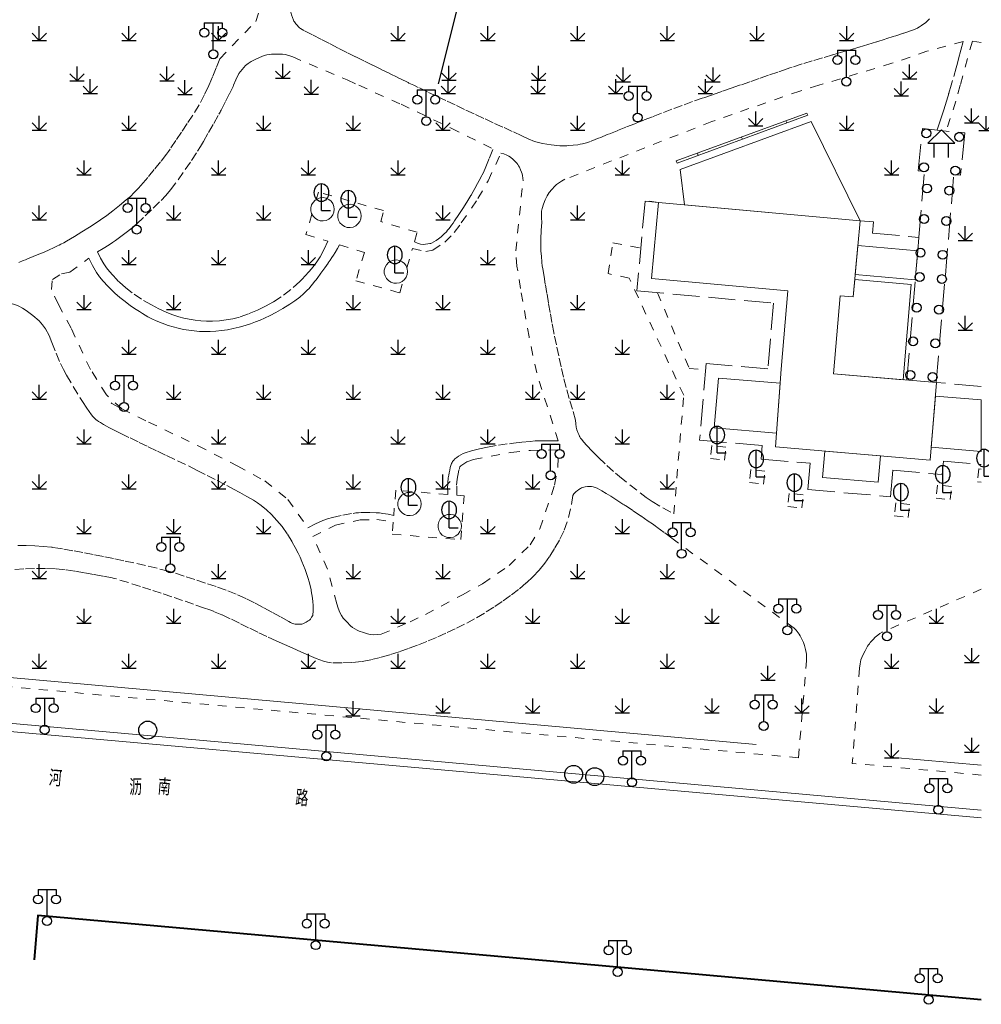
# Model space of a CAD drawing. Extents: x 39508475 to 39522402, y 3783947 to 3795549.
# Tile 109 of 256: x 39514393 to 39514500, y 3794148 to 3794257. Entities that reach past the tile are written whole.
import ezdxf
from ezdxf.enums import TextEntityAlignment as Align

# ---------------------------------------------------------------- set-up
doc = ezdxf.new("R2010")
doc.units = 0
doc.linetypes.add('X0', pattern=[4, 3, -1])
doc.linetypes.add('X6', pattern=[2, 1, -1])
doc.layers.get('0').update_dxf_attribs({"linetype": 'CONTINUOUS'})
for name, color, linetype in [('DLSS', 4, 'CONTINUOUS'), ('JCDL_JMDD', 1, 'CONTINUOUS'), ('JCDL_JMDD_F', 231, 'CONTINUOUS'), ('JCDL_JMDX_F', 231, 'CONTINUOUS'), ('JCDL_JT_ZJ', 100, 'CONTINUOUS'), ('JCDL_JTD_F', 100, 'CONTINUOUS'), ('JMD', 6, 'CONTINUOUS'), ('ZBTZ', 3, 'CONTINUOUS'), ('断面线', 2, 'CONTINUOUS')]:
    doc.layers.add(name, color=color, linetype=linetype)
doc.layers.add('JCDL_JMDX', color=1, linetype='CONTINUOUS', lineweight=0)
doc.layers.add('JCDL_ZBX', color=3, linetype='CONTINUOUS', lineweight=0)
doc.styles.add('HZ', font='rs', dxfattribs={"width": 0.8, "bigfont": 'hztxt'})
doc.linetypes.add('X19', pattern='A,4.5,[145,symbolx.shx,S=1,R=0,X=0,Y=1],4.5,-0.5,[146,symbolx.shx,S=1,R=0,X=0,Y=0],-0.5', length=10)
doc.linetypes.add('X49', pattern='A,0,[5,symbolt.shx,S=1,R=0,X=0,Y=0],-10', length=10)

# ---------------------------------------------------------------- blocks, each defined once
blk = doc.blocks.new('5820000')
at = {"color": 0, "linetype": 'Continuous'}
blk.add_circle((0, 0), 1, dxfattribs=at)
blk = doc.blocks.new('9530003')
at = {"color": 0}
for p, q in [((0, 0), (0, 1.6)), ((-0.8, 0), (0.8, 0))]:
    blk.add_line(p, q, dxfattribs=at)
at = {"color": 0, "linetype": 'Continuous'}
for points in [[(0, 0), (-0.8, 0.8)], [(0, 0), (0.8, 0.8)]]:
    blk.add_lwpolyline(points, dxfattribs=at)
blk = doc.blocks.new('9372000')
at = {"color": 0}
for q in [(0, 3), (0, 1.4), (1, 0), (0.75, 0)]:
    blk.add_line((0, 0), q, dxfattribs=at)
at = {"color": 0, "linetype": 'Continuous'}
blk.add_ellipse((0, 2), major_axis=(0, 1), ratio=0.800014, dxfattribs=at)
blk = doc.blocks.new('2382100')
at = {"color": 0, "linetype": 'Continuous'}
blk.add_circle((0, 0), 0.5, dxfattribs=at)
blk = doc.blocks.new('3621000')
at = {"color": 0}
for p, q in [((0, 3.1), (-1.5, 1.6)), ((1.5, 1.6), (0, 3.1)), ((-1.5, 1.6), (1.5, 1.6)), ((-0.8, 0), (-0.8, 1.6)), ((0.8, 0), (0.8, 1.6))]:
    blk.add_line(p, q, dxfattribs=at)
blk = doc.blocks.new('3521000')
at = {"color": 0}
for p, q in [((-1, 3.5), (1, 3.5)), ((0, 0.5), (0, 3.5))]:
    blk.add_line(p, q, dxfattribs=at)
at = {"color": 0, "linetype": 'Continuous', "flags": 128}
for points in [[(-1, 3.5), (-1, 2.9)], [(1, 3.5), (1, 2.9)]]:
    blk.add_lwpolyline(points, dxfattribs=at)
at = {"color": 0}
for centre in [(-1, 2.4), (1, 2.4), (0, 0)]:
    blk.add_circle(centre, 0.5, dxfattribs=at)

msp = doc.modelspace()

# ---------------------------------------------------------------- linework, layer by layer
at = {"layer": 'DLSS', "linetype": 'X6', "lineweight": 0}
for points in [[(39514415.129, 3794252.969), (39514419.13, 3794257.114), (39514420.117, 3794260.031), (39514421.83725, 3794267.54681)], [(39514424.498, 3794256.116), (39514424.3081, 3794256.22016), (39514424.12561, 3794256.33681), (39514424.01467, 3794256.42193), (39514423.91318, 3794256.51813), (39514423.75213, 3794256.69272), (39514423.59641, 3794256.87209), (39514423.52333, 3794256.96441), (39514423.456, 3794257.061), (39514423.3924, 3794257.1683), (39514423.33835, 3794257.28071), (39514423.22496, 3794257.55899), (39514423.12165, 3794257.84116), (39514423.07687, 3794258.00263), (39514423.05253, 3794258.16842), (39514423.04134, 3794258.42768), (39514423.051, 3794258.687)], [(39514494.2424, 3794257.3951), (39514493.80519, 3794257.00743), (39514493.331, 3794256.66599), (39514493.12975, 3794256.53672), (39514492.92787, 3794256.40844), (39514492.90822, 3794256.39671), (39514492.888, 3794256.386), (39514492.61162, 3794256.25965), (39514492.32754, 3794256.1517), (39514491.31879, 3794255.81051), (39514490.30724, 3794255.47772), (39514489.29295, 3794255.15335), (39514488.31949, 3794254.84904), (39514487.34458, 3794254.54936), (39514486.36827, 3794254.25433), (39514485.39056, 3794253.96394), (39514484.41147, 3794253.6782), (39514483.43105, 3794253.39713), (39514482.29707, 3794253.06928), (39514481.16617, 3794252.73096), (39514480.03845, 3794252.38219), (39514478.914, 3794252.023), (39514478.64729, 3794251.935), (39514478.38145, 3794251.8444), (39514477.33726, 3794251.48278), (39514476.29312, 3794251.12103), (39514475.24902, 3794250.75915), (39514474.20497, 3794250.39714), (39514473.16096, 3794250.035), (39514473.06009, 3794250)], [(39514436.7488, 3794250), (39514436.21001, 3794250.25635), (39514436.13069, 3794250.29427), (39514436.05151, 3794250.33248), (39514435.97264, 3794250.37087), (39514435.89389, 3794250.40951), (39514434.95421, 3794250.87232), (39514434.01454, 3794251.33517), (39514433.07489, 3794251.79804), (39514432.13525, 3794252.26094), (39514431.19563, 3794252.72386), (39514430.25602, 3794253.18681), (39514429.28304, 3794253.67009), (39514428.31316, 3794254.15959), (39514427.35819, 3794254.64637), (39514426.404, 3794255.1347), (39514425.4506, 3794255.62458), (39514424.498, 3794256.116)], [(39514499.00195, 3794254.91116), (39514497.6468, 3794250)], [(39514500, 3794254.76153), (39514499.00195, 3794254.91116)], [(39514497.967, 3794254.893), (39514493.94698, 3794253.79398), (39514490.04726, 3794252.45687), (39514481.9013, 3794250)], [(39514497.967, 3794254.893), (39514497.72065, 3794253.91855), (39514497.4686, 3794252.94556), (39514497.33577, 3794252.45054), (39514497.19727, 3794251.95708), (39514496.79239, 3794250.54632), (39514496.63546, 3794250)], [(39514415.129, 3794252.969), (39514414.73787, 3794251.95919), (39514414.32517, 3794250.958), (39514413.90602, 3794250)], [(39514417.251, 3794251.316), (39514417.60217, 3794251.77606), (39514417.99524, 3794252.20088), (39514418.28778, 3794252.45002), (39514418.61284, 3794252.65493), (39514419.20613, 3794252.9547), (39514419.81263, 3794253.22672), (39514420.08836, 3794253.3261), (39514420.373, 3794253.396), (39514420.63657, 3794253.43784), (39514420.90222, 3794253.46337), (39514421.36593, 3794253.48531), (39514421.83014, 3794253.49083), (39514422.12234, 3794253.4732), (39514422.41089, 3794253.42391), (39514422.83708, 3794253.31067), (39514423.254, 3794253.167)], [(39514423.254, 3794253.167), (39514429.32212, 3794250.59206), (39514430.63605, 3794250)], [(39514416.656, 3794250), (39514416.9292, 3794250.59645), (39514417.251, 3794251.316)], [(39514413.90602, 3794250), (39514413.8911, 3794249.96589), (39514413.43584, 3794248.98332), (39514412.82462, 3794247.80844), (39514412.13248, 3794246.67932), (39514411.50217, 3794245.73026), (39514410.8695, 3794244.78277), (39514410.23449, 3794243.83684), (39514409.59714, 3794242.89249), (39514409.40014, 3794242.61143), (39514409.194, 3794242.337), (39514408.5076, 3794241.46239), (39514407.81295, 3794240.59432), (39514407.11011, 3794239.73286), (39514406.59567, 3794239.127), (39514406.06341, 3794238.53673), (39514405.92148, 3794238.38468), (39514405.77884, 3794238.2333), (39514405.68777, 3794238.13781), (39514405.596, 3794238.043), (39514405.16063, 3794237.61669), (39514404.70602, 3794237.21096), (39514403.95769, 3794236.59208), (39514403.19173, 3794235.99516), (39514402.51987, 3794235.49622), (39514401.83939, 3794235.00908), (39514401.21678, 3794234.58048), (39514400.586, 3794234.164), (39514399.76644, 3794233.6415), (39514398.94034, 3794233.12941), (39514398.49425, 3794232.86399), (39514398.042, 3794232.6092), (39514397.7316, 3794232.44091), (39514397.41973, 3794232.27535), (39514397.23683, 3794232.18103), (39514397.05254, 3794232.08947), (39514396.58755, 3794231.86755), (39514396.11896, 3794231.65336), (39514395.54813, 3794231.40279), (39514394.97394, 3794231.16006), (39514394.34181, 3794230.89934), (39514393.70869, 3794230.64104), (39514393.45828, 3794230.54085), (39514393.2069, 3794230.4431), (39514392.70995, 3794230.25289)], [(39514411.284, 3794240.597), (39514411.97042, 3794241.61587), (39514412.6425, 3794242.64424), (39514412.983, 3794243.18917), (39514413.30878, 3794243.74301), (39514413.88286, 3794244.75048), (39514414.45611, 3794245.75842), (39514415.02853, 3794246.76683), (39514415.09239, 3794246.8816), (39514415.15437, 3794246.99739), (39514415.21273, 3794247.10949), (39514415.27033, 3794247.22199), (39514415.75628, 3794248.17973), (39514416.24147, 3794249.13786), (39514416.4244, 3794249.5073), (39514416.60096, 3794249.87982), (39514416.656, 3794250)], [(39514430.63605, 3794250), (39514435.332, 3794247.884), (39514440.92471, 3794245.21864), (39514445.56825, 3794242.89614)], [(39514448.786, 3794244.383), (39514447.72309, 3794244.86258), (39514446.66102, 3794245.34403), (39514445.5998, 3794245.82735), (39514444.53944, 3794246.31254), (39514443.46687, 3794246.80898), (39514442.39779, 3794247.31286), (39514441.36645, 3794247.80336), (39514440.33513, 3794248.2939), (39514439.30383, 3794248.78446), (39514438.27254, 3794249.27506), (39514437.24126, 3794249.76569), (39514436.7488, 3794250)], [(39514481.9013, 3794250), (39514479.77641, 3794249.35912), (39514469.95487, 3794245.95838), (39514453.591, 3794239.517)], [(39514473.06009, 3794250), (39514472.11699, 3794249.67274), (39514471.07307, 3794249.31035), (39514470.0292, 3794248.94783), (39514468.98537, 3794248.58518), (39514467.82204, 3794248.17523), (39514466.66234, 3794247.75514), (39514465.50636, 3794247.32493), (39514464.35418, 3794246.88464), (39514463.36169, 3794246.49895), (39514462.37017, 3794246.11075), (39514461.37964, 3794245.72005), (39514460.39011, 3794245.32684), (39514459.40157, 3794244.93112), (39514458.41403, 3794244.53291), (39514457.42751, 3794244.1322), (39514456.442, 3794243.729)], [(39514496.63546, 3794250), (39514496.38718, 3794249.13565), (39514496.37325, 3794249.08778), (39514496.359, 3794249.04), (39514496.34472, 3794248.99298), (39514496.33029, 3794248.946), (39514496.03459, 3794247.98915), (39514495.73874, 3794247.03234), (39514495.63255, 3794246.69378), (39514495.52367, 3794246.35608), (39514495.30617, 3794245.69509), (39514495.086, 3794245.035)], [(39514497.6468, 3794250), (39514497.15461, 3794248.21627)], [(39514497.15461, 3794248.21627), (39514496.09461, 3794244.89767)], [(39514456.442, 3794243.729), (39514456.00306, 3794243.59391), (39514455.55937, 3794243.47535), (39514455.28988, 3794243.41758), (39514455.01731, 3794243.37674), (39514454.52251, 3794243.32144), (39514454.02707, 3794243.27231), (39514453.79174, 3794243.25356), (39514453.556, 3794243.241), (39514453.28398, 3794243.24021), (39514453.01265, 3794243.25962), (39514452.05425, 3794243.3743), (39514451.09846, 3794243.50901), (39514450.64235, 3794243.60299), (39514450.19866, 3794243.74445), (39514449.48224, 3794244.0414), (39514448.786, 3794244.383)], [(39514436.8205, 3794232.54065), (39514437.15188, 3794232.38904), (39514437.50142, 3794232.28597), (39514437.78559, 3794232.25035), (39514438.07151, 3794232.2667), (39514438.30955, 3794232.30615), (39514438.54619, 3794232.35331), (39514438.62953, 3794232.37535), (39514438.71052, 3794232.40487), (39514438.9754, 3794232.52989), (39514439.22771, 3794232.67865), (39514439.51319, 3794232.88112), (39514439.78232, 3794233.10488), (39514440.08419, 3794233.38465), (39514440.37725, 3794233.67363), (39514440.51875, 3794233.82664), (39514440.65063, 3794233.98802), (39514440.80024, 3794234.18581), (39514440.94708, 3794234.38566), (39514441.12603, 3794234.63576), (39514441.30217, 3794234.88786), (39514441.76992, 3794235.57708), (39514442.22662, 3794236.27367), (39514442.67446, 3794236.98105), (39514443.11101, 3794237.69545), (39514443.16787, 3794237.7923), (39514443.22283, 3794237.89024), (39514443.71068, 3794238.7822), (39514444.1966, 3794239.67521), (39514444.50722, 3794240.28129), (39514444.78881, 3794240.90139), (39514445.19354, 3794241.8929), (39514445.56825, 3794242.89614)], [(39514436.60217, 3794231.78178), (39514438.07362, 3794231.4579), (39514438.864, 3794231.631), (39514440.19599, 3794232.51738), (39514441.263, 3794233.599), (39514442.04392, 3794234.64509), (39514443.902, 3794237.382), (39514445.04809, 3794239.35551), (39514446.461, 3794242.438)], [(39514448.922, 3794239.356), (39514448.90814, 3794239.64493), (39514448.87267, 3794239.932), (39514448.83137, 3794240.11927), (39514448.76915, 3794240.30067), (39514448.64673, 3794240.58591), (39514448.51394, 3794240.86647), (39514448.43388, 3794241.0151), (39514448.344, 3794241.158), (39514448.2357, 3794241.30212), (39514448.11377, 3794241.43491), (39514447.82287, 3794241.70952), (39514447.5201, 3794241.971), (39514447.33103, 3794242.1064), (39514447.12519, 3794242.21462), (39514446.79817, 3794242.34141), (39514446.461, 3794242.438)], [(39514401.48, 3794231.415), (39514402.14222, 3794231.81014), (39514402.79644, 3794232.21838), (39514403.15381, 3794232.45545), (39514403.50248, 3794232.70516), (39514404.23732, 3794233.25388), (39514404.96997, 3794233.80553), (39514405.19411, 3794233.97732), (39514405.416, 3794234.152), (39514405.65871, 3794234.35437), (39514405.89247, 3794234.56701), (39514406.79388, 3794235.42743), (39514407.69109, 3794236.29222), (39514408.58409, 3794237.16136), (39514409.12514, 3794237.72619), (39514409.62822, 3794238.32509), (39514410.47671, 3794239.44604), (39514411.284, 3794240.597)], [(39514452.827, 3794210.333), (39514450.45213, 3794217.9267), (39514449.59413, 3794221.93384), (39514448.64552, 3794227.35002), (39514448.25014, 3794229.81358), (39514448.12176, 3794231.53816), (39514448.922, 3794239.356)], [(39514451.022, 3794234.729), (39514450.97836, 3794235.18761), (39514450.97258, 3794235.64825), (39514451.00019, 3794235.94865), (39514451.06534, 3794236.24318), (39514451.22008, 3794236.74336), (39514451.39399, 3794237.23719), (39514451.48586, 3794237.45394), (39514451.596, 3794237.662), (39514451.71821, 3794237.85459), (39514451.85379, 3794238.03801), (39514452.14759, 3794238.39419), (39514452.4537, 3794238.73985), (39514452.65017, 3794238.93081), (39514452.86717, 3794239.09808), (39514453.22125, 3794239.32108), (39514453.591, 3794239.517)], [(39514436.8205, 3794232.54065), (39514437.127, 3794233.606), (39514433.067, 3794234.807), (39514433.38, 3794236.022), (39514426.126, 3794238.099), (39514425.8854, 3794237.28062)], [(39514464.017, 3794236.935), (39514462.56006, 3794237.12025)], [(39514425.39713, 3794235.61979), (39514424.731, 3794233.354), (39514427.16119, 3794232.61315)], [(39514454.785, 3794212.652), (39514454.42018, 3794213.86239), (39514454.06876, 3794215.07674), (39514453.73078, 3794216.29489), (39514453.43468, 3794217.44542), (39514453.16914, 3794218.60338), (39514452.90679, 3794219.82235), (39514452.64496, 3794221.04142), (39514452.38365, 3794222.26061), (39514452.36624, 3794222.34469), (39514452.35, 3794222.429), (39514452.14662, 3794223.54058), (39514451.94886, 3794224.65317), (39514451.76528, 3794225.70866), (39514451.58421, 3794226.7646), (39514451.40563, 3794227.82095), (39514451.26488, 3794228.66887), (39514451.12716, 3794229.51729), (39514451.07156, 3794229.87342), (39514451.019, 3794230.23), (39514451.01494, 3794230.26229), (39514451.01197, 3794230.2947), (39514450.96631, 3794230.91546), (39514450.92176, 3794231.5363), (39514450.89115, 3794232.21259), (39514450.89511, 3794232.88956), (39514450.94132, 3794233.81047), (39514451.022, 3794234.729)], [(39514428.47581, 3794232.21238), (39514428.23161, 3794231.78534), (39514427.98066, 3794231.36222), (39514427.79957, 3794231.06986), (39514427.61188, 3794230.78168), (39514427.41268, 3794230.4834), (39514427.21336, 3794230.1852), (39514427.20092, 3794230.16673), (39514427.18836, 3794230.14834), (39514427.00666, 3794229.88768), (39514426.82159, 3794229.62939), (39514426.39299, 3794229.04278), (39514425.96108, 3794228.45861), (39514425.82695, 3794228.28036), (39514425.69083, 3794228.10363), (39514425.4846, 3794227.84099), (39514425.27641, 3794227.5799), (39514425.08415, 3794227.35591), (39514424.87779, 3794227.14484), (39514424.46025, 3794226.75784), (39514424.02996, 3794226.38507), (39514423.50145, 3794225.96921), (39514422.94863, 3794225.58627), (39514422.1615, 3794225.10012), (39514421.35365, 3794224.64923), (39514420.74125, 3794224.33533), (39514420.12072, 3794224.03782), (39514419.62064, 3794223.81626), (39514419.11342, 3794223.61156), (39514418.53127, 3794223.40106), (39514417.94121, 3794223.21391), (39514417.27708, 3794223.03056), (39514416.60682, 3794222.87108), (39514415.97015, 3794222.74613), (39514415.32862, 3794222.64922), (39514414.69234, 3794222.58167), (39514414.05369, 3794222.54248), (39514413.45184, 3794222.53308), (39514412.85022, 3794222.55191), (39514412.25477, 3794222.59868), (39514411.6622, 3794222.67352), (39514411.06427, 3794222.77665), (39514410.47134, 3794222.90544), (39514409.91516, 3794223.05228), (39514409.36624, 3794223.22424), (39514408.69308, 3794223.46676), (39514408.0299, 3794223.73534), (39514407.56534, 3794223.94928), (39514407.11314, 3794224.18824), (39514406.81585, 3794224.35981), (39514406.52205, 3794224.5373), (39514406.169, 3794224.75946), (39514405.81967, 3794224.98741), (39514405.19142, 3794225.42004), (39514404.57796, 3794225.87338), (39514403.99149, 3794226.33812), (39514403.42117, 3794226.82253), (39514403.3046, 3794226.92943), (39514403.19264, 3794227.04113), (39514402.65758, 3794227.60262), (39514402.12736, 3794228.16869), (39514401.73438, 3794228.63272), (39514401.38545, 3794229.13074), (39514400.92711, 3794229.905), (39514400.51744, 3794230.70608)], [(39514427.16119, 3794232.61315), (39514426.7636, 3794231.72757), (39514426.30974, 3794230.86948), (39514425.94933, 3794230.30142), (39514425.5376, 3794229.76939), (39514425.07142, 3794229.22996), (39514424.59726, 3794228.69754), (39514424.32797, 3794228.4076), (39514424.051, 3794228.125), (39514423.04054, 3794227.21071), (39514421.94947, 3794226.39429), (39514421.10399, 3794225.85503), (39514420.22957, 3794225.36412), (39514419.32894, 3794224.92311), (39514418.33275, 3794224.50596), (39514417.31283, 3794224.15074), (39514416.58852, 3794223.95795), (39514415.85, 3794223.83), (39514415.07771, 3794223.7503), (39514414.30246, 3794223.7084), (39514413.66083, 3794223.70838), (39514413.02032, 3794223.74626), (39514412.36563, 3794223.81899), (39514411.71478, 3794223.92044), (39514411.12965, 3794224.0396), (39514410.551, 3794224.187), (39514409.87735, 3794224.40056), (39514409.21941, 3794224.65846), (39514408.34711, 3794225.05995), (39514407.49552, 3794225.50366), (39514406.41556, 3794226.14166), (39514405.3741, 3794226.84074), (39514404.63785, 3794227.41069), (39514403.948, 3794228.036), (39514403.77699, 3794228.20787), (39514403.61041, 3794228.38402), (39514403.22259, 3794228.80927), (39514402.83936, 3794229.23865), (39514402.50786, 3794229.64686), (39514402.21113, 3794230.081), (39514401.82656, 3794230.73758), (39514401.48, 3794231.415)], [(39514428.47581, 3794232.21238), (39514431.262, 3794231.363), (39514430.294, 3794228.202), (39514435.183, 3794226.849), (39514435.57611, 3794228.21539)], [(39514466.835, 3794215.426), (39514460.756, 3794228.498), (39514458.405, 3794228.999), (39514458.93741, 3794232.41292), (39514462.05033, 3794231.84531)], [(39514435.98556, 3794229.63856), (39514436.60217, 3794231.78178)], [(39514404.1984, 3794213.91266), (39514402.48215, 3794215.4858), (39514400.71046, 3794218.30548), (39514398.54249, 3794222.92644), (39514397.13081, 3794225.57049), (39514396.37628, 3794227.21192), (39514396.46932, 3794228.3272), (39514397.49275, 3794228.97778), (39514398.42315, 3794229.16366), (39514400.51744, 3794230.70608)], [(39514463.9053, 3794226.87058), (39514467.457, 3794218.411), (39514469.27238, 3794218.25653)], [(39514387.614, 3794225.694), (39514388.36558, 3794225.89418), (39514389.13243, 3794226.02416), (39514389.66604, 3794226.05313), (39514390.19869, 3794226.01009), (39514391.02232, 3794225.86612), (39514391.83774, 3794225.68121), (39514392.28728, 3794225.54584), (39514392.723, 3794225.371), (39514393.15122, 3794225.14944), (39514393.55448, 3794224.88516), (39514394.28307, 3794224.32169), (39514394.98042, 3794223.71998), (39514395.37612, 3794223.30327), (39514395.70743, 3794222.83373), (39514396.10274, 3794222.09665), (39514396.423, 3794221.324)], [(39514396.423, 3794221.324), (39514396.88091, 3794220.13504), (39514397.37896, 3794218.96232), (39514397.69716, 3794218.30037), (39514398.05383, 3794217.65834), (39514398.79612, 3794216.41578), (39514399.54316, 3794215.17607), (39514399.67774, 3794214.95905), (39514399.817, 3794214.745), (39514400.32437, 3794213.99693), (39514400.84413, 3794213.2574), (39514400.99369, 3794213.06126), (39514401.15496, 3794212.87462), (39514401.19085, 3794212.83596), (39514401.22715, 3794212.79767), (39514401.24288, 3794212.78164), (39514401.259, 3794212.766), (39514401.33458, 3794212.69967), (39514401.41497, 3794212.63927), (39514401.61395, 3794212.50589), (39514401.81706, 3794212.37891), (39514402.15345, 3794212.17993), (39514402.49323, 3794211.9868), (39514402.77103, 3794211.83592), (39514403.052, 3794211.691), (39514403.57425, 3794211.43017), (39514404.09771, 3794211.17177), (39514405.11874, 3794210.6722), (39514406.14095, 3794210.17506), (39514407.15904, 3794209.68332), (39514408.17859, 3794209.19463), (39514409.19962, 3794208.70901), (39514410.41396, 3794208.12945), (39514411.625, 3794207.543), (39514412.12214, 3794207.2977), (39514412.61701, 3794207.04787), (39514413.71652, 3794206.48523), (39514414.81499, 3794205.92058), (39514415.91244, 3794205.35394), (39514416.63901, 3794204.97184), (39514417.36047, 3794204.58017), (39514418.12691, 3794204.1513), (39514418.888, 3794203.713), (39514419.31783, 3794203.44061), (39514419.72686, 3794203.13789), (39514420.31622, 3794202.6443), (39514420.8813, 3794202.1231), (39514421.4963, 3794201.4801), (39514422.0597, 3794200.79145), (39514422.65514, 3794199.94611), (39514423.193, 3794199.063), (39514423.5313, 3794198.44601), (39514423.85447, 3794197.82096), (39514424.0744, 3794197.3634), (39514424.27875, 3794196.89868), (39514424.63128, 3794196.01122), (39514424.94938, 3794195.11084), (39514425.13195, 3794194.50219), (39514425.279, 3794193.884), (39514425.30359, 3794193.75888), (39514425.32555, 3794193.63327), (39514425.39345, 3794193.21109), (39514425.4587, 3794192.7885), (39514425.50391, 3794192.39904), (39514425.5222, 3794192.0074), (39514425.51559, 3794191.44022), (39514425.482, 3794190.874)], [(39514465.735, 3794202.189), (39514466.835, 3794215.426)], [(39514403.0006, 3794214.58745), (39514403.1026, 3794214.52306), (39514404.1984, 3794213.91266), (39514407.19693, 3794212.4411), (39514412.73235, 3794209.78438), (39514417.07856, 3794207.56531), (39514420.13599, 3794205.87922), (39514422.71581, 3794203.8215), (39514424.948, 3794200.643)], [(39514454.785, 3794212.652), (39514454.80493, 3794212.26096), (39514454.85862, 3794211.87311), (39514454.93137, 3794211.56962), (39514455.03664, 3794211.27582), (39514455.1266, 3794211.06535), (39514455.21882, 3794210.85586), (39514455.23581, 3794210.82085), (39514455.255, 3794210.787), (39514455.3418, 3794210.65504), (39514455.43745, 3794210.52936), (39514455.71687, 3794210.19586), (39514456.00451, 3794209.86943), (39514456.66631, 3794209.16084), (39514457.3511, 3794208.47444), (39514458.27472, 3794207.60097), (39514459.22, 3794206.751), (39514459.44112, 3794206.56116), (39514459.66612, 3794206.37594), (39514460.81432, 3794205.45438), (39514461.96628, 3794204.53753), (39514462.63268, 3794204.03934), (39514463.32612, 3794203.57954), (39514464.51883, 3794202.86394), (39514465.735, 3794202.189)], [(39514440.54925, 3794204.3694), (39514440.52503, 3794204.69864), (39514440.51169, 3794205.0285), (39514440.51231, 3794205.23014), (39514440.52383, 3794205.43145), (39514440.55251, 3794205.76348), (39514440.58249, 3794206.09539), (39514440.58945, 3794206.16376), (39514440.59771, 3794206.23197), (39514440.63814, 3794206.50994), (39514440.6866, 3794206.78662), (39514440.74779, 3794207.08661), (39514440.81692, 3794207.38486), (39514440.84427, 3794207.48846), (39514440.87514, 3794207.59107), (39514440.91335, 3794207.70464), (39514440.955, 3794207.817), (39514441.007, 3794207.92867), (39514441.07315, 3794208.03257), (39514441.19773, 3794208.18895), (39514441.33448, 3794208.33479), (39514441.52812, 3794208.50617), (39514441.73876, 3794208.65616), (39514441.99416, 3794208.80223), (39514442.262, 3794208.924), (39514442.47993, 3794209.00737), (39514442.70024, 3794209.08422), (39514442.94189, 3794209.16082), (39514443.18554, 3794209.23077), (39514444.06286, 3794209.45136), (39514444.94812, 3794209.63752), (39514446.17276, 3794209.8522), (39514447.403, 3794210.032), (39514447.62307, 3794210.05977), (39514447.84342, 3794210.08516), (39514448.77225, 3794210.1859), (39514449.70133, 3794210.28426), (39514450.291, 3794210.33275), (39514450.88224, 3794210.35508), (39514451.85477, 3794210.35714), (39514452.827, 3794210.333)], [(39514433.111, 3794188.78), (39514436.3422, 3794190.17157), (39514438.048, 3794190.995), (39514442.17285, 3794193.16843), (39514444.41853, 3794194.41062), (39514447.3665, 3794196.43752), (39514449.7045, 3794198.74044), (39514450.8028, 3794200.54974), (39514452.447, 3794205.417), (39514452.78647, 3794207.40091), (39514452.85492, 3794209.33199)], [(39514441.55993, 3794204.28954), (39514441.52339, 3794205.40149), (39514441.58586, 3794206.0785), (39514441.79244, 3794207.16496), (39514441.87729, 3794207.43049), (39514441.98078, 3794207.57172), (39514442.67808, 3794208.01467), (39514443.39623, 3794208.25322), (39514447.56548, 3794209.04529), (39514449.75674, 3794209.2858), (39514452.85492, 3794209.33199)], [(39514469.9818, 3794209.81224), (39514469.81959, 3794208.36247)], [(39514471.5412, 3794209.63776), (39514469.9818, 3794209.81224)], [(39514471.379, 3794208.188), (39514471.5412, 3794209.63776)], [(39514469.81959, 3794208.36247), (39514471.379, 3794208.188)], [(39514474.3248, 3794207.14424), (39514474.16259, 3794205.69447)], [(39514475.8842, 3794206.96976), (39514474.3248, 3794207.14424)], [(39514475.722, 3794205.52), (39514475.8842, 3794206.96976)], [(39514499.727, 3794207.233), (39514499.5648, 3794205.78324)], [(39514500, 3794207.20246), (39514499.727, 3794207.233)], [(39514474.16259, 3794205.69447), (39514475.722, 3794205.52)], [(39514499.5648, 3794205.78324), (39514500, 3794205.73454)], [(39514434.73296, 3794204.82901), (39514434.5113, 3794202.02388)], [(39514440.54925, 3794204.3694), (39514434.73296, 3794204.82901)], [(39514457.194, 3794205.067), (39514456.96384, 3794205.16185), (39514456.72547, 3794205.2336), (39514456.55868, 3794205.26232), (39514456.38948, 3794205.26656), (39514456.11192, 3794205.24616), (39514455.83577, 3794205.21145), (39514455.70107, 3794205.18369), (39514455.57, 3794205.142), (39514455.44965, 3794205.09113), (39514455.33371, 3794205.0309), (39514455.13639, 3794204.9123), (39514454.94459, 3794204.78498), (39514454.82973, 3794204.6937), (39514454.72725, 3794204.58871), (39514454.59365, 3794204.41925), (39514454.475, 3794204.239)], [(39514465.514, 3794199.488), (39514464.65434, 3794200.13384), (39514463.78859, 3794200.7715), (39514463.33851, 3794201.09341), (39514462.88259, 3794201.40697), (39514462.02322, 3794201.98617), (39514461.16364, 3794202.56506), (39514460.30385, 3794203.14365), (39514460.2423, 3794203.18455), (39514460.18029, 3794203.22475), (39514460.12032, 3794203.26302), (39514460.06022, 3794203.30108), (39514459.37845, 3794203.73121), (39514458.69656, 3794204.16113), (39514458.44361, 3794204.31881), (39514458.18912, 3794204.47397), (39514457.69232, 3794204.77176), (39514457.194, 3794205.067)], [(39514478.595, 3794204.492), (39514478.4328, 3794203.04224)], [(39514480.15441, 3794204.31753), (39514478.595, 3794204.492)], [(39514495.1198, 3794205.41424), (39514494.95759, 3794203.96447)], [(39514496.6792, 3794205.23976), (39514495.1198, 3794205.41424)], [(39514496.517, 3794203.79), (39514496.6792, 3794205.23976)], [(39514454.475, 3794204.239), (39514454.22974, 3794202.76065), (39514453.85981, 3794201.30848), (39514453.48045, 3794200.26791), (39514452.98393, 3794199.27786), (39514452.4408, 3794198.35577), (39514451.87964, 3794197.44454), (39514451.62846, 3794197.06526), (39514451.36, 3794196.698), (39514450.71932, 3794195.91917), (39514450.02716, 3794195.18571), (39514449.28673, 3794194.50101), (39514448.41951, 3794193.77762), (39514447.52812, 3794193.08423), (39514446.61359, 3794192.42167), (39514445.67698, 3794191.79069), (39514444.61202, 3794191.12511), (39514443.52479, 3794190.49656), (39514442.41657, 3794189.9058), (39514441.37663, 3794189.38784), (39514440.32608, 3794188.89174), (39514439.26538, 3794188.41773), (39514438.195, 3794187.966), (39514437.17711, 3794187.56258), (39514436.15018, 3794187.18278), (39514435.11474, 3794186.8268), (39514434.07136, 3794186.49483), (39514433.02059, 3794186.18705), (39514431.97448, 3794185.93025), (39514430.91383, 3794185.74232), (39514429.84317, 3794185.62406), (39514428.71747, 3794185.57262), (39514427.59077, 3794185.59256), (39514427.12172, 3794185.65164), (39514426.667, 3794185.781), (39514425.87508, 3794186.08505), (39514425.09164, 3794186.41036), (39514424.17026, 3794186.81072), (39514423.25118, 3794187.21633), (39514422.33442, 3794187.62716), (39514421.42001, 3794188.04321), (39514420.38704, 3794188.52104), (39514419.35735, 3794189.00591), (39514418.331, 3794189.49781), (39514417.30804, 3794189.99671), (39514416.28851, 3794190.50258), (39514415.35809, 3794190.94102), (39514414.408, 3794191.335), (39514413.90824, 3794191.52373), (39514413.4054, 3794191.70407), (39514412.19496, 3794192.12467), (39514410.98321, 3794192.54151), (39514409.77018, 3794192.95459), (39514408.60776, 3794193.34521), (39514407.44341, 3794193.73005), (39514406.27716, 3794194.10909), (39514404.94062, 3794194.53259), (39514403.6, 3794194.943), (39514403.36637, 3794195.0066), (39514403.12971, 3794195.05778), (39514402.09371, 3794195.25174), (39514401.05712, 3794195.44257), (39514400.01996, 3794195.63025), (39514398.98224, 3794195.81478), (39514397.89289, 3794195.97535), (39514396.79624, 3794196.0744), (39514395.69575, 3794196.11163), (39514394.48212, 3794196.10112), (39514393.26928, 3794196.05582), (39514392.05824, 3794195.97576)], [(39514442.36398, 3794204.226), (39514441.55993, 3794204.28954)], [(39514441.97702, 3794199.329), (39514442.36398, 3794204.226)], [(39514479.9922, 3794202.86776), (39514480.15441, 3794204.31753)], [(39514490.4622, 3794203.43776), (39514490.3, 3794201.988)], [(39514492.02161, 3794203.26329), (39514490.4622, 3794203.43776)], [(39514494.95759, 3794203.96447), (39514496.517, 3794203.79)], [(39514424.948, 3794200.643), (39514425.77462, 3794201.07885), (39514426.62416, 3794201.46812), (39514427.14321, 3794201.66047), (39514427.67801, 3794201.80327), (39514428.82387, 3794202.04197), (39514429.97366, 3794202.26095), (39514430.28398, 3794202.30708), (39514430.59662, 3794202.33322), (39514430.87954, 3794202.34376), (39514431.16264, 3794202.3463), (39514431.86408, 3794202.33866), (39514432.56538, 3794202.32302), (39514432.93135, 3794202.30135), (39514433.29526, 3794202.25695), (39514433.90543, 3794202.15162), (39514434.5113, 3794202.02388)], [(39514478.4328, 3794203.04224), (39514479.9922, 3794202.86776)], [(39514491.85941, 3794201.81353), (39514492.02161, 3794203.26329)], [(39514425.49, 3794199.689), (39514428.02167, 3794200.9384), (39514430.78, 3794201.54), (39514432.6467, 3794201.5632), (39514434.45379, 3794201.29607)], [(39514434.45379, 3794201.29607), (39514434.346, 3794199.932)], [(39514490.3, 3794201.988), (39514491.85941, 3794201.81353)], [(39514428.18, 3794192.188), (39514427.11972, 3794196.04061), (39514425.49, 3794199.689)], [(39514434.346, 3794199.932), (39514441.97702, 3794199.329)], [(39514479.13, 3794189.464), (39514465.514, 3794199.488)], [(39514422.835, 3794190.186), (39514421.88922, 3794190.73034), (39514420.93458, 3794191.25898), (39514419.97133, 3794191.77178), (39514418.99975, 3794192.26861), (39514418.02009, 3794192.74932), (39514416.9339, 3794193.24343), (39514415.82791, 3794193.69151), (39514414.7041, 3794194.09278), (39514413.52062, 3794194.48631), (39514412.33641, 3794194.87762), (39514411.15147, 3794195.26672), (39514409.9658, 3794195.6536), (39514409.69313, 3794195.73739), (39514409.41785, 3794195.8122), (39514408.12938, 3794196.13268), (39514406.83763, 3794196.43967), (39514405.54274, 3794196.73313), (39514404.41242, 3794196.9791), (39514403.28046, 3794197.21744), (39514402.14692, 3794197.44813), (39514401.01185, 3794197.67116), (39514399.87483, 3794197.88781), (39514398.73679, 3794198.09907), (39514397.59777, 3794198.30494), (39514397.06676, 3794198.39337), (39514396.53387, 3794198.46961), (39514396.45465, 3794198.47901), (39514396.37522, 3794198.48639), (39514395.43435, 3794198.5609), (39514394.49332, 3794198.6334), (39514393.56274, 3794198.68144), (39514392.63093, 3794198.68433)], [(39514500, 3794193.79651), (39514488.95, 3794189.02)], [(39514428.18, 3794192.188), (39514428.31837, 3794191.67951), (39514428.50716, 3794191.18751), (39514428.67685, 3794190.8699), (39514428.89147, 3794190.58075), (39514429.28752, 3794190.14633), (39514429.70624, 3794189.73373), (39514429.93165, 3794189.54476), (39514430.176, 3794189.381), (39514430.42116, 3794189.24815), (39514430.67621, 3794189.13543), (39514431.12983, 3794188.96842), (39514431.59069, 3794188.82261), (39514431.89408, 3794188.75494), (39514432.20362, 3794188.72644), (39514432.65847, 3794188.73347), (39514433.111, 3794188.78)], [(39514425.482, 3794190.874), (39514425.36429, 3794190.66863), (39514425.22461, 3794190.47754), (39514425.10879, 3794190.35698), (39514424.97551, 3794190.25608), (39514424.75442, 3794190.12438), (39514424.52535, 3794190.00711), (39514424.39182, 3794189.95322), (39514424.253, 3794189.915), (39514424.11536, 3794189.89247), (39514423.97617, 3794189.88351), (39514423.74576, 3794189.88679), (39514423.51594, 3794189.9037), (39514423.36433, 3794189.93059), (39514423.21819, 3794189.9791), (39514423.02131, 3794190.07276), (39514422.835, 3794190.186)], [(39514480.522, 3794185.808), (39514480.52972, 3794186.09649), (39514480.52372, 3794186.38502), (39514480.5091, 3794186.55846), (39514480.48084, 3794186.73022), (39514480.4105, 3794187.05922), (39514480.33485, 3794187.38705), (39514480.30304, 3794187.50827), (39514480.266, 3794187.628), (39514480.22095, 3794187.75072), (39514480.1686, 3794187.87051), (39514479.98845, 3794188.24195), (39514479.80127, 3794188.6099), (39514479.69822, 3794188.78716), (39514479.57915, 3794188.95408), (39514479.36172, 3794189.21533), (39514479.13, 3794189.464)], [(39514488.95, 3794189.02), (39514488.70039, 3794188.8537), (39514488.45826, 3794188.67669), (39514488.31704, 3794188.56044), (39514488.18448, 3794188.43439), (39514487.95756, 3794188.199), (39514487.73435, 3794187.96009), (39514487.63124, 3794187.84421), (39514487.532, 3794187.725), (39514487.42759, 3794187.58446), (39514487.33439, 3794187.43625), (39514487.05764, 3794186.94211), (39514486.79281, 3794186.44148), (39514486.67796, 3794186.18399), (39514486.59209, 3794185.91544), (39514486.49083, 3794185.46461), (39514486.42, 3794185.008)], [(39514479.627, 3794175.005), (39514330.447, 3794188.441)], [(39514479.627, 3794175.005), (39514480.522, 3794185.808)], [(39514486.42, 3794185.008), (39514485.623, 3794174.381)], [(39514500, 3794173.07912), (39514485.623, 3794174.381)]]:
    msp.add_lwpolyline(points, dxfattribs=at)
at = {"layer": 'DLSS', "linetype": 'X0', "lineweight": 0}
for points in [[(39514492.95999, 3794240.46005), (39514493.437, 3794245.167)], [(39514493.437, 3794245.167), (39514498.154, 3794244.68897)], [(39514498.154, 3794244.68897), (39514497.677, 3794239.98203)], [(39514491.68953, 3794217.13426), (39514493.65643, 3794240.38948)], [(39514493.65643, 3794240.38948), (39514492.95999, 3794240.46005)], [(39514494.98201, 3794216.8541), (39514496.94442, 3794240.05627)], [(39514497.677, 3794239.98203), (39514496.94442, 3794240.05627)]]:
    msp.add_lwpolyline(points, dxfattribs=at)
at = {"layer": 'DLSS', "linetype": 'Continuous', "lineweight": 20}
msp.add_lwpolyline([(39514500, 3794168.28932), (39514330.28665, 3794183.40436)], dxfattribs=at)
at = {"layer": 'DLSS', "linetype": 'Continuous', "lineweight": 40}
msp.add_lwpolyline([(39514500, 3794148.00817), (39514449.853, 3794152.496), (39514394.8318, 3794157.4049), (39514394.431, 3794152.47)], dxfattribs=at)
at = {"layer": 'JCDL_JMDX', "color": 6, "linetype": 'Continuous', "lineweight": 0}
msp.add_lwpolyline([(39514480.57326, 3794246.89977), (39514466.005, 3794241.56)], dxfattribs=at)
at = {"layer": 'JCDL_JMDX', "color": 6, "linetype": 'X0', "lineweight": 0}
for points in [[(39514464.017, 3794236.935), (39514462.5231, 3794237.07017), (39514461.61892, 3794227.07746), (39514476.83476, 3794225.70066), (39514476.21331, 3794218.39038), (39514469.33358, 3794218.97577), (39514468.60612, 3794210.42656), (39514475.5799, 3794209.83316), (39514475.46691, 3794208.30669), (39514480.92591, 3794207.84218), (39514480.67581, 3794204.9029), (39514489.87784, 3794204.1199), (39514490.12795, 3794207.05918), (39514495.65083, 3794206.58923), (39514495.77801, 3794208.08383), (39514500, 3794207.69189)], [(39514486.50251, 3794234.90041), (39514487.9964, 3794234.76523), (39514487.88234, 3794233.50471), (39514493.04344, 3794233.03771), (39514492.90827, 3794231.54382)], [(39514500, 3794216.42204), (39514495.01859, 3794216.85099)]]:
    msp.add_lwpolyline(points, dxfattribs=at)
at = {"layer": 'JCDL_JMDX', "color": 6, "linetype": 'X19', "lineweight": 0}
for points in [[(39514338.303, 3794188.737), (39514474.925, 3794176.473)], [(39514489.853, 3794175.082), (39514500, 3794174.17602)]]:
    msp.add_lwpolyline(points, dxfattribs=at)
at = {"layer": 'JCDL_JMDX_F', "linetype": 'Continuous', "lineweight": 0}
for points in [[(39514466.005, 3794241.56), (39514466.09104, 3794241.32527), (39514480.68472, 3794246.67437), (39514480.57326, 3794246.89977)], [(39514478.22597, 3794246.03941), (39514478.312, 3794245.80468)], [(39514473.28913, 3794244.22989), (39514473.37517, 3794243.99516)], [(39514468.35229, 3794242.42036), (39514468.43833, 3794242.18563)]]:
    msp.add_lwpolyline(points, dxfattribs=at)
at = {"layer": 'JCDL_ZBX', "color": 114, "linetype": 'Continuous', "lineweight": 0, "true_color": 0x009944}
for points in [[(39514427.87389, 3794236.17629), (39514427.83303, 3794236.49981), (39514427.71298, 3794236.803), (39514427.52131, 3794237.06682), (39514427.27005, 3794237.27467), (39514426.97499, 3794237.41352), (39514426.65468, 3794237.47462), (39514426.32923, 3794237.45415), (39514426.0191, 3794237.35338), (39514425.74377, 3794237.17865), (39514425.52054, 3794236.94094), (39514425.36345, 3794236.65518), (39514425.28235, 3794236.33933), (39514425.28235, 3794236.01324), (39514425.36345, 3794235.69739), (39514425.52054, 3794235.41164), (39514425.74377, 3794235.17393), (39514426.0191, 3794234.9992), (39514426.32923, 3794234.89843), (39514426.65468, 3794234.87795), (39514426.97499, 3794234.93906), (39514427.27005, 3794235.0779), (39514427.52131, 3794235.28576), (39514427.71298, 3794235.54957), (39514427.83303, 3794235.85277), (39514427.87389, 3794236.17629)], [(39514430.87672, 3794235.43208), (39514430.83585, 3794235.7556), (39514430.71581, 3794236.05879), (39514430.52413, 3794236.32261), (39514430.27288, 3794236.53047), (39514429.97782, 3794236.66931), (39514429.6575, 3794236.73042), (39514429.33205, 3794236.70994), (39514429.02192, 3794236.60917), (39514428.74659, 3794236.43444), (39514428.52337, 3794236.19673), (39514428.36627, 3794235.91097), (39514428.28518, 3794235.59513), (39514428.28518, 3794235.26904), (39514428.36627, 3794234.95319), (39514428.52337, 3794234.66743), (39514428.74659, 3794234.42972), (39514429.02192, 3794234.25499), (39514429.33205, 3794234.15422), (39514429.6575, 3794234.13375), (39514429.97782, 3794234.19485), (39514430.27288, 3794234.33369), (39514430.52413, 3794234.54155), (39514430.71581, 3794234.80537), (39514430.83585, 3794235.10856), (39514430.87672, 3794235.43208)], [(39514436.05382, 3794229.22271), (39514436.01295, 3794229.54623), (39514435.89291, 3794229.84942), (39514435.70123, 3794230.11323), (39514435.44998, 3794230.32109), (39514435.15492, 3794230.45994), (39514434.8346, 3794230.52104), (39514434.50915, 3794230.50056), (39514434.19902, 3794230.3998), (39514433.92369, 3794230.22507), (39514433.70047, 3794229.98736), (39514433.54337, 3794229.7016), (39514433.46228, 3794229.38575), (39514433.46228, 3794229.05966), (39514433.54337, 3794228.74381), (39514433.70047, 3794228.45806), (39514433.92369, 3794228.22035), (39514434.19902, 3794228.04562), (39514434.50915, 3794227.94485), (39514434.8346, 3794227.92437), (39514435.15492, 3794227.98548), (39514435.44998, 3794228.12432), (39514435.70123, 3794228.33218), (39514435.89291, 3794228.59599), (39514436.01295, 3794228.89919), (39514436.05382, 3794229.22271)], [(39514437.56948, 3794203.30533), (39514437.52861, 3794203.62885), (39514437.40857, 3794203.93204), (39514437.2169, 3794204.19586), (39514436.96564, 3794204.40372), (39514436.67058, 3794204.54256), (39514436.35027, 3794204.60366), (39514436.02482, 3794204.58319), (39514435.71469, 3794204.48242), (39514435.43936, 3794204.30769), (39514435.21613, 3794204.06998), (39514435.05904, 3794203.78422), (39514434.97794, 3794203.46837), (39514434.97794, 3794203.14228), (39514435.05904, 3794202.82643), (39514435.21613, 3794202.54068), (39514435.43936, 3794202.30297), (39514435.71469, 3794202.12824), (39514436.02482, 3794202.02747), (39514436.35027, 3794202.007), (39514436.67058, 3794202.0681), (39514436.96564, 3794202.20694), (39514437.2169, 3794202.4148), (39514437.40857, 3794202.67861), (39514437.52861, 3794202.98181), (39514437.56948, 3794203.30533)], [(39514442.05588, 3794200.8484), (39514442.01501, 3794201.17193), (39514441.89497, 3794201.47512), (39514441.70329, 3794201.73893), (39514441.45204, 3794201.94679), (39514441.15698, 3794202.08563), (39514440.83666, 3794202.14674), (39514440.51121, 3794202.12626), (39514440.20108, 3794202.02549), (39514439.92575, 3794201.85077), (39514439.70253, 3794201.61305), (39514439.54543, 3794201.3273), (39514439.46434, 3794201.01145), (39514439.46434, 3794200.68536), (39514439.54543, 3794200.36951), (39514439.70253, 3794200.08375), (39514439.92575, 3794199.84604), (39514440.20108, 3794199.67131), (39514440.51121, 3794199.57055), (39514440.83666, 3794199.55007), (39514441.15698, 3794199.61117), (39514441.45204, 3794199.75002), (39514441.70329, 3794199.95788), (39514441.89497, 3794200.22169), (39514442.01501, 3794200.52488), (39514442.05588, 3794200.8484)]]:
    msp.add_lwpolyline(points, dxfattribs=at)
at = {"layer": 'JCDL_ZBX', "color": 114, "linetype": 'X49', "lineweight": 0, "true_color": 0x009944}
msp.add_lwpolyline([(39514500, 3794169.16128), (39514406.20528, 3794177.57492), (39514330.31559, 3794184.31343)], dxfattribs=at)
at = {"layer": 'JMD', "color": 6, "linetype": 'Continuous', "lineweight": 0}
for points in [[(39514481.03995, 3794245.95599), (39514486.50251, 3794234.90041), (39514466.92512, 3794236.67186), (39514466.422, 3794240.598), (39514481.03995, 3794245.95599)], [(39514486.50251, 3794234.90041), (39514485.73349, 3794226.40159), (39514484.26426, 3794226.53454), (39514483.52351, 3794217.82911), (39514495.01859, 3794216.85099), (39514494.28341, 3794208.21101), (39514477.07234, 3794209.6755), (39514477.71246, 3794218.32357), (39514478.45586, 3794227.06011), (39514463.24799, 3794228.43619), (39514464.017, 3794236.935), (39514486.50251, 3794234.90041)], [(39514492.90827, 3794231.54382), (39514492.63298, 3794228.28903), (39514485.95892, 3794228.89293), (39514486.25327, 3794232.14599), (39514492.90827, 3794231.54382)], [(39514492.18509, 3794227.78543), (39514491.28173, 3794217.16896), (39514483.52351, 3794217.82911), (39514484.26426, 3794226.53454), (39514485.73349, 3794226.40159), (39514485.91009, 3794228.35323), (39514492.18509, 3794227.78543)], [(39514477.59726, 3794216.7672), (39514477.18533, 3794211.20198), (39514470.2279, 3794211.79399), (39514470.701, 3794217.354), (39514477.59726, 3794216.7672)], [(39514500, 3794214.91301), (39514500, 3794209.17574), (39514494.406, 3794209.65174), (39514494.89068, 3794215.34777), (39514500, 3794214.91301)], [(39514488.76052, 3794208.68095), (39514488.51042, 3794205.74167), (39514482.29758, 3794206.27033), (39514482.54768, 3794209.2096), (39514488.76052, 3794208.68095)]]:
    msp.add_lwpolyline(points, dxfattribs=at)
at = {"layer": '断面线', "color": 1, "flags": 128}
msp.add_lwpolyline([(39514439.49481, 3794250.17836), (39514445.05248, 3794272.26865), (39514445.83341, 3794275.37267), (39514449.76035, 3794290.98123), (39514450.44243, 3794293.6923), (39514450.74774, 3794294.90584), (39514453.00482, 3794303.87713), (39514455.56595, 3794314.05699), (39514457.99991, 3794323.73134), (39514460.32325, 3794332.966), (39514462.78786, 3794342.76217), (39514466.18839, 3794356.27842), (39514466.27934, 3794356.63992), (39514467.57668, 3794361.79649), (39514468.39138, 3794365.03472), (39514468.72921, 3794366.37751), (39514470.96635, 3794375.26954), (39514474.62442, 3794389.80942)], dxfattribs=at)

# ---------------------------------------------------------------- block references
at = {"layer": 'JCDL_JMDD'}
for p in [(39514493.86376, 3794244.64512), (39514497.53518, 3794244.23762), (39514493.61272, 3794240.85225), (39514497.09586, 3794240.4761), (39514493.94566, 3794238.49247), (39514496.42321, 3794238.26378), (39514493.62487, 3794235.08772), (39514496.10242, 3794234.85902), (39514493.22388, 3794231.32247), (39514495.70143, 3794231.09377), (39514493.12625, 3794228.61098), (39514495.6038, 3794228.38228), (39514492.80546, 3794225.20622), (39514495.28301, 3794224.97753), (39514492.40447, 3794221.44097), (39514494.88202, 3794221.21227), (39514492.08562, 3794217.69375), (39514494.56317, 3794217.46505)]:
    msp.add_blockref('2382100', p, dxfattribs=at)
at = {"layer": 'JCDL_JMDD_F'}
for name, p in [('3521000', (39514414.39962, 3794253.46594)), ('3521000', (39514484.96979, 3794250.41765)), ('3521000', (39514438.129, 3794246.002)), ('3521000', (39514461.68647, 3794246.40761)), ('3621000', (39514495.55975, 3794241.94424)), ('3521000', (39514405.86136, 3794233.91518)), ('3521000', (39514404.458, 3794214.118)), ('3521000', (39514451.996, 3794206.493)), ('3521000', (39514466.594, 3794197.747)), ('3521000', (39514409.623, 3794196.115)), ('3521000', (39514478.392, 3794189.223)), ('3521000', (39514489.491, 3794188.539)), ('3521000', (39514395.613, 3794178.13201)), ('3521000', (39514475.75294, 3794178.53394)), ('3521000', (39514426.992, 3794175.17099)), ('3521000', (39514461.05703, 3794172.27962)), ('3521000', (39514495.217, 3794169.198)), ('3521000', (39514395.871, 3794156.796)), ('3521000', (39514425.826, 3794154.101)), ('3521000', (39514459.463, 3794151.114)), ('3521000', (39514494.13401, 3794148.006))]:
    msp.add_blockref(name, p, dxfattribs=at)
at = {"layer": 'JCDL_JTD_F'}
for p in [(39514407.09101, 3794178.086), (39514454.565, 3794173.153), (39514456.919, 3794172.895)]:
    msp.add_blockref('5820000', p, dxfattribs=at)
at = {"layer": 'ZBTZ'}
for name, p in [('9530003', (39514395, 3794255)), ('9530003', (39514405, 3794255)), ('9530003', (39514415, 3794255)), ('9530003', (39514435, 3794255)), ('9530003', (39514445, 3794255)), ('9530003', (39514455, 3794255)), ('9530003', (39514465, 3794255)), ('9530003', (39514475, 3794255)), ('9530003', (39514485, 3794255)), ('9530003', (39514399.22423, 3794250.48466)), ('9530003', (39514409.22423, 3794250.48466)), ('9530003', (39514422.1526, 3794250.78873)), ('9530003', (39514440.66455, 3794250.56938)), ('9530003', (39514450.66455, 3794250.56938)), ('9530003', (39514460.10076, 3794250.3693)), ('9530003', (39514470.10076, 3794250.3693)), ('9530003', (39514492.01362, 3794250.71041)), ('9530003', (39514400.69563, 3794249.10276)), ('9530003', (39514411.24711, 3794248.95691)), ('9530003', (39514425.31753, 3794249.01892)), ('9530003', (39514440.58167, 3794249.0915)), ('9530003', (39514450.58167, 3794249.0915)), ('9530003', (39514459.25781, 3794249.09323)), ('9530003', (39514469.25781, 3794249.09323)), ('9530003', (39514491.07562, 3794248.83131)), ('9530003', (39514498.91236, 3794245.79729)), ('9530003', (39514395, 3794245)), ('9530003', (39514405, 3794245)), ('9530003', (39514420, 3794245)), ('9530003', (39514430, 3794245)), ('9530003', (39514440, 3794245)), ('9530003', (39514455, 3794245)), ('9530003', (39514474.8593, 3794245.486)), ('9530003', (39514485, 3794245)), ('9530003', (39514500.52546, 3794244.96248)), ('9530003', (39514400, 3794240)), ('9530003', (39514415, 3794240)), ('9530003', (39514425, 3794240)), ('9530003', (39514435, 3794240)), ('9530003', (39514460, 3794240)), ('9530003', (39514490, 3794240)), ('9372000', (39514426.45219, 3794236.03563)), ('9372000', (39514429.45501, 3794235.29142)), ('9530003', (39514395, 3794235)), ('9530003', (39514410, 3794235)), ('9530003', (39514420, 3794235)), ('9530003', (39514440, 3794235)), ('9530003', (39514455, 3794235)), ('9530003', (39514498.21785, 3794232.6946)), ('9372000', (39514434.63211, 3794229.08205)), ('9530003', (39514405, 3794230)), ('9530003', (39514415, 3794230)), ('9530003', (39514425, 3794230)), ('9530003', (39514445, 3794230)), ('9530003', (39514400, 3794225)), ('9530003', (39514410, 3794225)), ('9530003', (39514430, 3794225)), ('9530003', (39514440, 3794225)), ('9530003', (39514455, 3794225)), ('9530003', (39514498.21785, 3794222.6946)), ('9530003', (39514405, 3794220)), ('9530003', (39514415, 3794220)), ('9530003', (39514425, 3794220)), ('9530003', (39514435, 3794220)), ('9530003', (39514445, 3794220)), ('9530003', (39514460, 3794220)), ('9530003', (39514395, 3794215)), ('9530003', (39514410, 3794215)), ('9530003', (39514420, 3794215)), ('9530003', (39514430, 3794215)), ('9530003', (39514440, 3794215)), ('9530003', (39514450, 3794215)), ('9530003', (39514455, 3794215)), ('9530003', (39514465, 3794215)), ('9530003', (39514400, 3794210)), ('9530003', (39514415, 3794210)), ('9530003', (39514425, 3794210)), ('9530003', (39514435, 3794210)), ('9530003', (39514445, 3794210)), ('9530003', (39514460, 3794210)), ('9372000', (39514470.56218, 3794209.0008)), ('9372000', (39514474.90518, 3794206.3328)), ('9372000', (39514500.30739, 3794206.42157)), ('9530003', (39514395, 3794205)), ('9530003', (39514405, 3794205)), ('9530003', (39514415, 3794205)), ('9530003', (39514430, 3794205)), ('9530003', (39514440, 3794205)), ('9530003', (39514450, 3794205)), ('9530003', (39514465, 3794205)), ('9372000', (39514479.17539, 3794203.68057)), ('9372000', (39514495.70019, 3794204.6028)), ('9372000', (39514436.14778, 3794203.16467)), ('9372000', (39514491.04259, 3794202.62633)), ('9372000', (39514440.67974, 3794200.64244)), ('9530003', (39514400, 3794200)), ('9530003', (39514410, 3794200)), ('9530003', (39514420, 3794200)), ('9530003', (39514445, 3794200)), ('9530003', (39514460, 3794200)), ('9530003', (39514395, 3794195)), ('9530003', (39514415, 3794195)), ('9530003', (39514430, 3794195)), ('9530003', (39514440, 3794195)), ('9530003', (39514455, 3794195)), ('9530003', (39514465, 3794195)), ('9530003', (39514400, 3794190)), ('9530003', (39514410, 3794190)), ('9530003', (39514435, 3794190)), ('9530003', (39514450, 3794190)), ('9530003', (39514460, 3794190)), ('9530003', (39514470, 3794190)), ('9530003', (39514495, 3794190)), ('9530003', (39514498.9455, 3794185.64162)), ('9530003', (39514395, 3794185)), ('9530003', (39514405, 3794185)), ('9530003', (39514415, 3794185)), ('9530003', (39514425, 3794185)), ('9530003', (39514435, 3794185)), ('9530003', (39514445, 3794185)), ('9530003', (39514455, 3794185)), ('9530003', (39514465, 3794185)), ('9530003', (39514490, 3794185)), ('9530003', (39514476.22128, 3794183.64152)), ('9530003', (39514440, 3794180)), ('9530003', (39514450, 3794180)), ('9530003', (39514460, 3794180)), ('9530003', (39514470, 3794180)), ('9530003', (39514480, 3794180)), ('9530003', (39514495, 3794180)), ('9530003', (39514429.97965, 3794179.69648)), ('9530003', (39514498.9455, 3794175.64162)), ('9530003', (39514490, 3794175))]:
    msp.add_blockref(name, p, dxfattribs=at)

# ---------------------------------------------------------------- texts
at = {"layer": 'JCDL_JT_ZJ', "lineweight": 0, "style": 'HZ', "width": 0.8}
msp.add_text('黄         河          南             路', height=1.8, rotation=355.3716752, dxfattribs=at).set_placement((39514384.90956, 3794172.24166), align=Align.BOTTOM_LEFT)
msp.add_text('沥', height=1.8, dxfattribs=at).set_placement((39514405.02894, 3794170.27671), align=Align.BOTTOM_LEFT)

doc.saveas('drawing.dxf')
